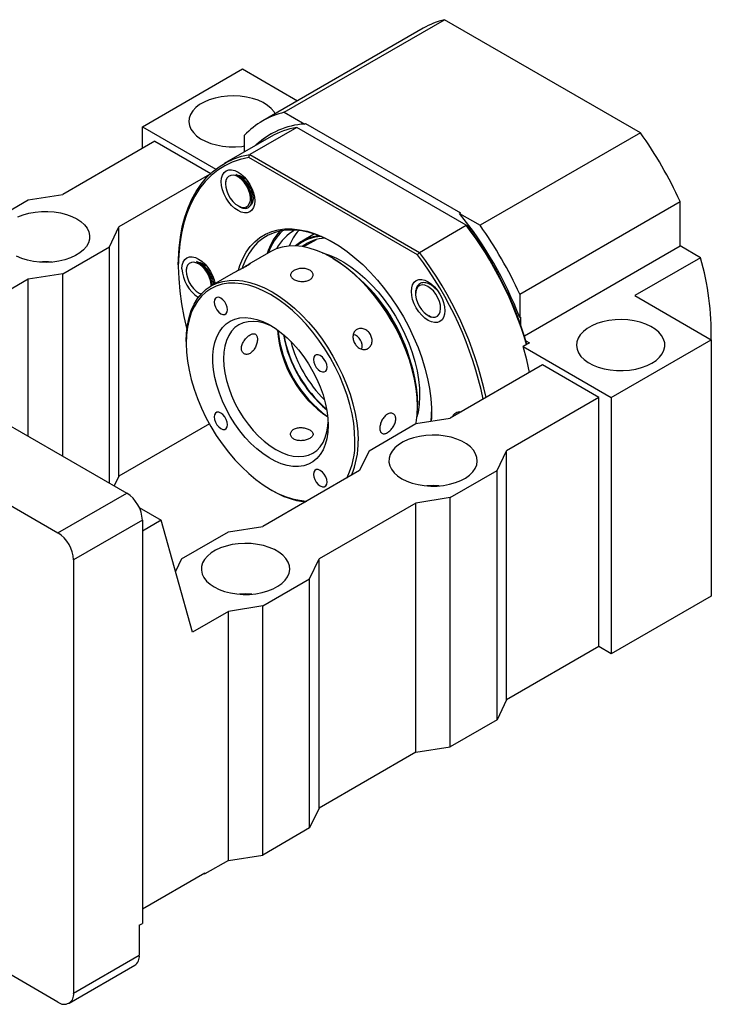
# Paper-space layout 'MBCS35-G' of a CAD drawing. Header units: millimetres. Extents: x 29 to 286, y 6 to 200.
# Tile 6 of 6: x 226 to 279, y 103 to 177. Entities that reach past the tile are written whole.
import ezdxf

# ---------------------------------------------------------------- set-up
doc = ezdxf.new("R2010")
doc.units = ezdxf.units.MM

psp = doc.layouts.new('MBCS35-G')

# ---------------------------------------------------------------- linework, layer by layer
at = {"color": 7, "linetype": 'Continuous', "lineweight": 25}
for p, q in [((246.3271, 170.0043), (258.4187, 176.9845)), ((273.176, 168.4653), (258.4187, 176.9845)), ((256.798, 176.3379), (244.7065, 169.3576)), ((235.6274, 168.9139), (243.1699, 173.2681)), ((243.1699, 173.2681), (247.3252, 170.8693)), ((246.3271, 170.0043), (247.8641, 169.117)), ((235.6274, 167.281), (235.6274, 168.9139)), ((235.6274, 168.9139), (241.1668, 165.7161)), ((247.2642, 168.8645), (243.7287, 166.8235)), ((260.0531, 161.4816), (247.2642, 168.8645)), ((247.8641, 169.117), (247.9348, 169.1578)), ((247.9348, 169.1578), (259.6182, 162.4132)), ((236.5702, 167.8253), (229.617, 163.8113)), ((236.5702, 167.8253), (240.7842, 165.3926)), ((245.326, 168.1757), (241.7905, 166.1346)), ((243.3349, 167.0262), (243.3349, 168.2763)), ((273.176, 168.4653), (261.0844, 161.485)), ((256.3649, 159.2566), (243.6457, 166.5992)), ((243.7287, 166.8235), (256.5176, 159.4406)), ((240.6935, 165.3072), (233.8597, 161.3621)), ((241.8958, 164.7734), (241.8958, 164.5898)), ((223.4888, 161.3621), (227.0243, 163.4031)), ((227.0243, 163.4031), (229.617, 163.8113)), ((242.8384, 162.9569), (242.939, 162.8988)), ((264.0767, 156.3023), (276.1682, 163.2826)), ((276.1682, 159.9334), (276.1682, 163.2826)), ((259.6182, 162.4132), (259.5474, 162.3723)), ((259.5474, 162.3723), (261.0844, 161.485)), ((233.1525, 159.8653), (233.8597, 161.3621)), ((233.8597, 142.5816), (233.8597, 161.3621)), ((256.5176, 159.4406), (260.0531, 161.4816)), ((201.4506, 160.3437), (234.4489, 141.2942)), ((248.604, 160.8307), (247.6757, 160.2948)), ((248.7246, 160.3999), (247.7862, 159.8582)), ((248.5923, 160.3235), (248.6486, 160.3787)), ((229.617, 157.8243), (233.1525, 159.8653)), ((233.1525, 142.0425), (233.1525, 159.8653)), ((264.4288, 153.1564), (276.1682, 159.9334)), ((277.7114, 159.0426), (276.1682, 159.9334)), ((245.3044, 159.5032), (243.6542, 158.5505)), ((250.0063, 158.9807), (249.8885, 159.0488)), ((277.7114, 159.0426), (272.7616, 156.1852)), ((238.338, 158.5039), (238.338, 158.3678)), ((238.9273, 158.2113), (238.9273, 158.0276)), ((227.0243, 157.4161), (219.7175, 153.198)), ((229.617, 157.8243), (227.0243, 157.4161)), ((227.0243, 145.5803), (227.0243, 157.4161)), ((229.617, 144.0836), (229.617, 157.8243)), ((242.4835, 157.8747), (240.8261, 156.9179)), ((196.2651, 157.3502), (229.2635, 138.3007)), ((240.9102, 156.9664), (240.8771, 157.2051)), ((239.8699, 156.3947), (239.9704, 156.3367)), ((239.978, 156.3499), (240.0913, 156.2852)), ((256.2291, 156.3735), (256.2291, 156.3153)), ((264.0767, 156.3023), (264.0767, 154.5275)), ((272.7616, 156.1852), (278.5252, 152.8579)), ((257.1718, 154.6824), (257.216, 154.6568)), ((257.2386, 154.6438), (257.3308, 154.5905)), ((257.4344, 154.559), (257.2443, 154.6545)), ((264.0767, 154.5275), (264.1474, 154.5683)), ((264.1474, 154.5683), (264.1474, 153.9948)), ((238.9273, 152.721), (238.9273, 152.5849)), ((264.8049, 152.6144), (264.3335, 152.3423)), ((264.3335, 152.3423), (270.9828, 148.5037)), ((264.55, 152.7615), (264.8049, 152.6144)), ((270.9828, 148.5037), (278.5252, 152.8579)), ((278.5252, 152.8579), (278.5252, 133.5331)), ((265.7973, 150.9529), (258.8441, 146.9389)), ((270.04, 148.5036), (265.7973, 150.9529)), ((270.04, 148.5036), (263.0867, 144.4896)), ((270.04, 129.7232), (270.04, 148.5036)), ((270.9828, 148.5037), (270.9828, 129.1789)), ((256.3692, 147.8225), (256.3692, 147.9586)), ((240.6755, 146.5163), (233.8597, 142.5816)), ((252.7158, 144.4896), (256.2514, 146.5307)), ((256.2514, 146.5307), (258.8441, 146.9389)), ((252.7158, 144.4896), (252.0087, 142.9929)), ((262.3796, 142.9929), (263.0867, 144.4896)), ((263.0867, 125.7092), (263.0867, 144.4896)), ((233.8597, 142.5816), (233.508, 141.8373)), ((252.0087, 142.9929), (244.702, 138.7748)), ((258.8441, 140.9519), (262.3796, 142.9929)), ((262.3796, 124.2124), (262.3796, 142.9929)), ((229.2635, 138.3007), (234.4489, 141.2942)), ((245.2902, 141.5628), (245.408, 141.4948)), ((256.2514, 140.5437), (248.9446, 136.3256)), ((258.8441, 140.9519), (256.2514, 140.5437)), ((256.2514, 121.7632), (256.2514, 140.5437)), ((258.8441, 122.1714), (258.8441, 140.9519)), ((235.392, 140.2049), (237.0416, 139.2526)), ((235.6274, 139.2529), (230.442, 136.2594)), ((235.6274, 139.2529), (235.6274, 108.8504)), ((237.0416, 139.2526), (235.6274, 138.4362)), ((239.3987, 130.8148), (237.0416, 139.2526)), ((238.5737, 136.3256), (242.1092, 138.3666)), ((242.1092, 138.3666), (244.702, 138.7748)), ((230.442, 136.2594), (230.442, 103.5978)), ((238.5737, 136.3256), (238.1247, 135.3752)), ((248.2375, 134.8288), (248.9446, 136.3256)), ((248.9446, 117.5451), (248.9446, 136.3256)), ((244.702, 132.7878), (248.2375, 134.8288)), ((248.2375, 116.0484), (248.2375, 134.8288)), ((278.5252, 133.5331), (270.9828, 129.1789)), ((242.1092, 132.3796), (239.3987, 130.8148)), ((244.702, 132.7878), (242.1092, 132.3796)), ((242.1092, 113.5991), (242.1092, 132.3796)), ((244.702, 114.0073), (244.702, 132.7878)), ((270.04, 129.7232), (263.0867, 125.7092)), ((270.9828, 129.1789), (270.04, 129.7232)), ((263.0867, 125.7092), (262.3796, 124.2124)), ((262.3796, 124.2124), (258.8441, 122.1714)), ((229.2635, 102.9172), (196.2651, 121.9667)), ((256.2514, 121.7632), (248.9446, 117.5451)), ((256.2514, 121.7632), (258.8441, 122.1714)), ((248.9446, 117.5451), (248.2375, 116.0484)), ((248.2375, 116.0484), (244.702, 114.0073)), ((242.1092, 113.5991), (240.3415, 112.5786)), ((242.1092, 113.5991), (244.702, 114.0073)), ((235.6274, 109.9389), (240.3415, 112.6603)), ((240.2707, 112.6195), (240.3415, 112.5786)), ((240.3415, 112.5786), (240.3415, 112.6603)), ((235.3917, 108.7143), (235.6274, 108.8504)), ((235.3917, 108.7143), (235.3917, 106.4552)), ((230.442, 103.5978), (235.3917, 106.4552)), ((230.0967, 102.8347), (235.0465, 105.6921))]:
    psp.add_line(p, q, dxfattribs=at)
at = {"color": 7, "linetype": 'Continuous', "lineweight": 25, "flags": 128}
for points in [[(245.6432, 169.8983), (245.5539, 170.0423), (245.3393, 170.2944), (245.0635, 170.5258), (244.7322, 170.7316), (244.3525, 170.9073), (243.9325, 171.0493), (243.4813, 171.1544), (243.0083, 171.2205), (242.5237, 171.2461), (242.0378, 171.2307), (241.5609, 171.1747), (241.1033, 171.0791), (240.6746, 170.9461), (240.2841, 170.7785), (239.94, 170.5799), (239.6497, 170.3544), (239.4193, 170.107), (239.2538, 169.8428), (239.1567, 169.5675), (239.13, 169.287), (239.1744, 169.0072), (239.2889, 168.7342), (239.471, 168.4737), (239.7168, 168.2312), (240.0213, 168.0121), (240.3777, 167.8208), (240.7786, 167.6615), (241.2154, 167.5377), (241.6787, 167.4518), (242.1588, 167.4059), (242.6453, 167.4007), (243.128, 167.4365), (243.3349, 167.4649)], [(238.338, 158.5039), (238.3441, 158.9381), (238.3928, 159.7836), (238.4901, 160.5957), (238.6356, 161.3709), (238.8285, 162.1062), (239.0682, 162.7983), (239.3537, 163.4446), (239.6837, 164.0422), (240.0569, 164.5888), (240.4718, 165.082), (240.9267, 165.5199), (241.4195, 165.9005), (241.9484, 166.2224), (242.5112, 166.4842), (243.1054, 166.6849), (243.7287, 166.8235)], [(243.6457, 166.5992), (243.0117, 166.454), (242.4085, 166.2436), (241.8386, 165.969), (241.3046, 165.6315), (240.8088, 165.2325), (240.3534, 164.7737), (239.9404, 164.2572), (239.5716, 163.6853), (239.2487, 163.0604), (238.973, 162.3854), (238.7457, 161.6631), (238.5679, 160.8967), (238.4404, 160.0897), (238.3636, 159.2455), (238.338, 158.3678), (238.3636, 157.4606), (238.4404, 156.5278), (238.5679, 155.5734), (238.7457, 154.6018), (238.973, 153.6171), (238.9757, 153.6065)], [(241.5776, 164.7734), (241.6018, 165.0435), (241.6736, 165.2753), (241.7901, 165.4598), (241.9469, 165.5899), (242.138, 165.6607), (242.356, 165.6694), (242.5926, 165.6157), (242.8386, 165.5016), (243.0846, 165.3316), (243.3212, 165.1122), (243.5392, 164.8518), (243.7303, 164.5604), (243.8871, 164.2492), (244.0036, 163.9302), (244.0754, 163.6156), (244.0996, 163.3175), (244.0754, 163.0474), (244.0036, 162.8157), (243.8871, 162.6312), (243.7303, 162.5011), (243.5392, 162.4303), (243.3212, 162.4216), (243.0846, 162.4753), (242.8386, 162.5893), (242.5926, 162.7593), (242.356, 162.9787), (242.138, 163.2392), (241.9469, 163.5306), (241.7901, 163.8418), (241.6736, 164.1608), (241.6018, 164.4754), (241.5776, 164.7734)], [(243.7775, 163.602), (243.7325, 163.8754), (243.6394, 164.1579), (243.503, 164.4344), (243.3308, 164.6899), (243.1321, 164.9106), (242.9176, 165.0848), (242.6988, 165.2029), (242.4875, 165.2586), (242.2952, 165.2489), (242.1322, 165.1743), (242.0072, 165.0389), (241.9271, 164.8499), (241.8961, 164.6176), (241.9159, 164.3544), (241.9855, 164.0745), (242.101, 163.7931), (242.2563, 163.5253), (242.443, 163.2856), (242.6511, 163.0868), (242.8692, 162.9397), (243.0857, 162.8522), (243.2889, 162.829), (243.4677, 162.8714), (243.6127, 162.9771), (243.716, 163.1404), (243.7719, 163.3525), (243.7775, 163.602)], [(230.6777, 161.9744), (230.9957, 161.7618), (231.2568, 161.5247), (231.4553, 161.2682), (231.5869, 160.9977), (231.649, 160.7191), (231.6401, 160.4382), (231.5605, 160.1611), (231.4118, 159.8936), (231.1972, 159.6414), (230.9213, 159.41), (230.59, 159.2042), (230.2103, 159.0285), (229.7904, 158.8866), (229.3391, 158.7814), (228.8661, 158.7153), (228.3815, 158.6897), (227.8956, 158.7051), (227.4188, 158.7612), (226.9612, 158.8567), (226.5325, 158.9897), (226.142, 159.1573)], [(226.2356, 162.115), (226.6364, 162.2743), (227.0732, 162.3982), (227.5366, 162.484), (228.0167, 162.53), (228.5032, 162.5351), (228.9859, 162.4993), (229.4544, 162.4233), (229.8987, 162.3087), (230.3094, 162.158), (230.6777, 161.9744)], [(242.8651, 158.1047), (242.9726, 158.4413), (243.1901, 158.9686), (243.4529, 159.447), (243.7593, 159.8735), (244.1072, 160.2451), (244.4945, 160.5593), (244.9183, 160.8142), (245.3761, 161.008), (245.8646, 161.1394), (246.3807, 161.2075), (246.921, 161.2119), (247.4817, 161.1525), (248.0593, 161.0298), (248.6497, 160.8446), (249.2493, 160.598), (249.8538, 160.2918), (250.4594, 159.9279), (251.0619, 159.5089), (251.6574, 159.0374), (252.2419, 158.5167), (252.8115, 157.9501), (253.3625, 157.3415), (253.8911, 156.6949), (254.3938, 156.0146), (254.8674, 155.3052), (255.3085, 154.5713), (255.7144, 153.8178), (256.0823, 153.0499), (256.4098, 152.2724), (256.6946, 151.4908), (256.9349, 150.71), (257.1291, 149.9354), (257.2759, 149.1721), (257.3743, 148.4252), (257.4237, 147.6996), (257.4237, 147.0002), (257.4088, 146.7129)], [(250.0656, 160.171), (249.9741, 160.2224), (249.3791, 160.5237), (248.7891, 160.7664), (248.208, 160.9487), (247.6396, 161.0694), (247.0878, 161.1279), (246.5561, 161.1235), (246.0482, 161.0565), (245.5674, 160.9272), (245.1169, 160.7365), (244.6998, 160.4857), (244.3187, 160.1764), (243.9763, 159.8107), (243.6747, 159.391), (243.4161, 158.9202), (243.2021, 158.4013), (243.1576, 158.27)], [(256.2627, 146.5324), (256.2707, 146.5796), (256.3446, 147.1844), (256.3692, 147.8225), (256.3446, 148.4891), (256.2707, 149.1791), (256.1484, 149.8873), (255.9783, 150.6082), (255.7619, 151.3364), (255.5008, 152.0663), (255.197, 152.7925), (254.8528, 153.5092), (254.4707, 154.2112), (254.0538, 154.893), (253.6052, 155.5495), (253.1283, 156.1756), (252.6267, 156.7667), (252.1043, 157.3182), (251.565, 157.8259), (251.013, 158.2859), (250.4523, 158.6948), (249.8874, 159.0494), (249.3225, 159.347), (248.7619, 159.5854), (248.2098, 159.7628), (247.6705, 159.8778), (247.1481, 159.9295), (246.6465, 159.9175), (246.1696, 159.842), (245.721, 159.7035), (245.3044, 159.5032)], [(238.6091, 158.2113), (238.6333, 158.4814), (238.705, 158.7132), (238.8216, 158.8977), (238.9784, 159.0278), (239.1695, 159.0986), (239.3875, 159.1073), (239.6241, 159.0536), (239.8701, 158.9395), (240.1161, 158.7695), (240.3526, 158.5501), (240.5706, 158.2897), (240.7617, 157.9983), (240.9186, 157.6871), (241.0351, 157.3681), (241.1043, 157.0696)], [(250.0063, 158.9807), (250.5599, 158.6332), (251.1104, 158.2317), (251.6524, 157.7801), (252.1819, 157.2816), (252.6948, 156.7402), (253.1872, 156.1598), (253.6555, 155.5451), (254.0959, 154.9005), (254.5053, 154.2311), (254.8803, 153.5419), (255.2183, 152.8382), (255.5166, 152.1253), (255.773, 151.4086), (255.9854, 150.6936), (256.1524, 149.9858), (256.2725, 149.2905), (256.345, 148.6131), (256.3692, 147.9586)], [(240.8125, 156.91), (240.809, 157.0399), (240.764, 157.3133), (240.6708, 157.5958), (240.5345, 157.8723), (240.3623, 158.1278), (240.1636, 158.3485), (239.9491, 158.5227), (239.7303, 158.6408), (239.519, 158.6965), (239.3267, 158.6868), (239.1636, 158.6122), (239.0387, 158.4768), (238.9586, 158.2878), (238.9276, 158.0555), (238.9474, 157.7923), (239.0169, 157.5124), (239.1325, 157.231), (239.2878, 156.9632), (239.4745, 156.7235), (239.6825, 156.5247), (239.9007, 156.3776), (240.069, 156.3043)], [(255.9109, 156.499), (255.9351, 156.7691), (256.0069, 157.0008), (256.1234, 157.1853), (256.2803, 157.3154), (256.4713, 157.3862), (256.6894, 157.3949), (256.9259, 157.3412), (257.1719, 157.2272), (257.4179, 157.0572), (257.6545, 156.8378), (257.8725, 156.5773), (258.0636, 156.2859), (258.2204, 155.9747), (258.3369, 155.6557), (258.4087, 155.3411), (258.4329, 155.0431), (258.4087, 154.773), (258.3369, 154.5412), (258.2204, 154.3567), (258.0636, 154.2266), (257.8725, 154.1558), (257.6545, 154.1471), (257.4179, 154.2008), (257.1719, 154.3149), (256.9259, 154.4849), (256.6894, 154.7043), (256.4713, 154.9647), (256.2803, 155.2561), (256.1234, 155.5673), (256.0069, 155.8863), (255.9351, 156.2009), (255.9109, 156.499)], [(238.9273, 152.721), (238.9519, 153.3591), (239.0257, 153.9639), (239.1481, 154.5307), (239.3182, 155.0553), (239.5345, 155.5337), (239.7957, 155.9622), (240.0995, 156.3375), (240.4437, 156.6568), (240.8257, 156.9177), (241.2426, 157.1182), (241.6913, 157.2567), (242.1682, 157.3322), (242.6697, 157.3442), (243.1922, 157.2925), (243.7314, 157.1775), (244.2835, 157.0001), (244.8441, 156.7617), (245.4091, 156.4641), (245.974, 156.1095), (246.5346, 155.7006), (247.0867, 155.2406), (247.626, 154.7329), (248.1484, 154.1814), (248.65, 153.5904), (249.1269, 152.9642), (249.5755, 152.3077), (249.9924, 151.6259), (250.3744, 150.9239), (250.7187, 150.2072), (251.0225, 149.481), (251.2836, 148.7511), (251.5, 148.0229), (251.67, 147.302), (251.7924, 146.5939), (251.8662, 145.9039), (251.8909, 145.2373)], [(251.6552, 145.2373), (251.631, 145.8917), (251.5585, 146.5692), (251.4383, 147.2645), (251.2714, 147.9723), (251.0589, 148.6872), (250.8026, 149.4039), (250.5043, 150.1168), (250.1663, 150.8205), (249.7912, 151.5097), (249.3819, 152.1792), (248.9414, 152.8237), (248.4732, 153.4385), (247.9807, 154.0188), (247.4678, 154.5602), (246.9383, 155.0587), (246.3963, 155.5104), (245.8459, 155.9118), (245.2912, 156.26), (244.7366, 156.5522), (244.1861, 156.7863), (243.6441, 156.9604), (243.1146, 157.0733), (242.6017, 157.1241), (242.1092, 157.1123), (241.641, 157.0382), (241.2005, 156.9021), (240.7912, 156.7053), (240.4161, 156.4492), (240.0782, 156.1357), (239.7799, 155.7672), (239.5235, 155.3465), (239.311, 154.8768), (239.1441, 154.3618), (239.0239, 153.8052), (238.9515, 153.2114), (238.9273, 152.5849), (238.9515, 151.9305), (239.0239, 151.253), (239.1441, 150.5577), (239.311, 149.8499), (239.5235, 149.135), (239.7799, 148.4183), (240.0782, 147.7054), (240.4161, 147.0017), (240.7912, 146.3125), (241.2005, 145.643), (241.641, 144.9985), (242.1092, 144.3837), (242.6017, 143.8034), (243.1146, 143.2619), (243.6441, 142.7635), (244.1861, 142.3118), (244.7366, 141.9104), (245.2912, 141.5622), (245.8459, 141.27), (246.3963, 141.0359), (246.9383, 140.8618), (247.4678, 140.7489), (247.9807, 140.6981), (248.0308, 140.6965)], [(256.233, 156.2145), (256.278, 155.9412), (256.3712, 155.6586), (256.5075, 155.3821), (256.6797, 155.1266), (256.8784, 154.9059), (257.0929, 154.7317), (257.3117, 154.6136), (257.523, 154.5579), (257.7153, 154.5676), (257.8783, 154.6422), (258.0033, 154.7776), (258.0834, 154.9666), (258.1144, 155.1989), (258.0946, 155.4621), (258.0251, 155.742), (257.9095, 156.0234), (257.7542, 156.2912), (257.5675, 156.5309), (257.3595, 156.7297), (257.1413, 156.8768), (256.9248, 156.9643), (256.7217, 156.9875), (256.5428, 156.9451), (256.3978, 156.8394), (256.2946, 156.6761), (256.2386, 156.464), (256.233, 156.2145)], [(241.0345, 155.6988), (241.0593, 155.5037), (241.1312, 155.299), (241.2433, 155.1048), (241.3846, 154.9401), (241.5412, 154.8211), (241.6978, 154.7593), (241.8391, 154.7609), (241.9512, 154.8256), (242.0232, 154.9472), (242.048, 155.1137), (242.0232, 155.3089), (241.9512, 155.5136), (241.8391, 155.7078), (241.6978, 155.8724), (241.5412, 155.9915), (241.3846, 156.0532), (241.2433, 156.0517), (241.1312, 155.9869), (241.0593, 155.8653), (241.0345, 155.6988)], [(249.6399, 146.4006), (249.6153, 145.8811), (249.5417, 145.3959), (249.4199, 144.9505), (249.2513, 144.5499), (249.0379, 144.1988), (248.782, 143.9011), (248.4865, 143.6602), (248.1549, 143.4787), (247.7908, 143.3588), (247.3984, 143.3018), (246.9821, 143.3084), (246.5466, 143.3784), (246.097, 143.5112), (245.6382, 143.7051), (245.1754, 143.958), (244.714, 144.267), (244.2591, 144.6286), (243.816, 145.0388), (243.3895, 145.4928), (242.9846, 145.9856), (242.6058, 146.5115), (242.2574, 147.0646), (241.9434, 147.6386), (241.6674, 148.2271), (241.4324, 148.8233), (241.2411, 149.4205), (241.0957, 150.0119), (240.9979, 150.5908), (240.9487, 151.1507), (240.9487, 151.6853), (240.9979, 152.1884), (241.0957, 152.6543), (241.2411, 153.0779), (241.4324, 153.4542), (241.6674, 153.7791), (241.9434, 154.0488), (242.2574, 154.2603), (242.6058, 154.4112), (242.9846, 154.4998), (243.3895, 154.525), (243.816, 154.4867), (244.2591, 154.3851), (244.714, 154.2216), (245.1754, 153.9979), (245.6382, 153.7165), (246.097, 153.3807), (246.5466, 152.9943), (246.9821, 152.5615), (247.3984, 152.0875), (247.7908, 151.5774), (248.1549, 151.0371), (248.4865, 150.4728), (248.782, 149.8907), (249.0379, 149.2976), (249.2513, 148.7), (249.4199, 148.1049), (249.5417, 147.5189), (249.6153, 146.9486), (249.6399, 146.4006)], [(245.4971, 153.8083), (245.2499, 153.9279), (244.8134, 154.0943), (244.388, 154.1983), (243.9789, 154.2388), (243.5914, 154.2152), (243.2304, 154.1278), (242.9002, 153.9777), (242.6052, 153.7668), (242.349, 153.4978), (242.1349, 153.1739), (241.9654, 152.7994), (241.8429, 152.3789), (241.7687, 151.9177), (241.7439, 151.4215), (241.7687, 150.8968), (241.8429, 150.3499), (241.9654, 149.7879), (242.1349, 149.2178), (242.349, 148.6467), (242.6052, 148.0818), (242.9002, 147.5303), (243.2304, 146.999), (243.5914, 146.4947), (243.9789, 146.0238), (244.388, 145.592), (244.8134, 145.2048), (245.2499, 144.8672), (245.6919, 144.5834)], [(274.0469, 151.089), (274.365, 151.3016), (274.626, 151.5387), (274.8245, 151.7952), (274.9561, 152.0657), (275.0182, 152.3443), (275.0093, 152.6252), (274.9297, 152.9023), (274.781, 153.1698), (274.5664, 153.422), (274.2905, 153.6534), (273.9592, 153.8592), (273.5796, 154.0349), (273.1596, 154.1768), (272.7083, 154.282), (272.2354, 154.3481), (271.7507, 154.3737), (271.2648, 154.3583), (270.788, 154.3022), (270.3304, 154.2067), (269.9017, 154.0737), (269.5112, 153.9061), (269.1671, 153.7074), (268.8767, 153.482), (268.6464, 153.2345), (268.4809, 152.9703), (268.3837, 152.6951), (268.3571, 152.4146), (268.4015, 152.1348), (268.5159, 151.8618), (268.698, 151.6012), (268.9439, 151.3588), (269.2483, 151.1396), (269.6048, 150.9484), (270.0057, 150.7891), (270.4424, 150.6652), (270.9058, 150.5794), (271.3859, 150.5334), (271.8724, 150.5283), (272.3551, 150.5641), (272.8236, 150.6401), (273.2679, 150.7547), (273.6786, 150.9054), (274.0469, 151.089)], [(264.8168, 150.3868), (264.6034, 151.3403), (264.3335, 152.3423)], [(248.5345, 151.3692), (248.5593, 151.174), (248.6312, 150.9693), (248.7433, 150.7752), (248.8846, 150.6105), (249.0412, 150.4914), (249.1978, 150.4297), (249.3391, 150.4312), (249.4512, 150.496), (249.5232, 150.6176), (249.548, 150.7841), (249.5232, 150.9792), (249.4512, 151.1839), (249.3391, 151.3781), (249.1978, 151.5428), (249.0412, 151.6618), (248.8846, 151.7236), (248.7433, 151.722), (248.6312, 151.6573), (248.5593, 151.5357), (248.5345, 151.3692)], [(241.0345, 147.0381), (241.0593, 146.843), (241.1312, 146.6383), (241.2433, 146.4441), (241.3846, 146.2794), (241.5412, 146.1604), (241.6978, 146.0986), (241.8391, 146.1002), (241.9512, 146.1649), (242.0232, 146.2865), (242.048, 146.453), (242.0232, 146.6482), (241.9512, 146.8528), (241.8391, 147.047), (241.6978, 147.2117), (241.5412, 147.3307), (241.3846, 147.3925), (241.2433, 147.3909), (241.1312, 147.3262), (241.0593, 147.2046), (241.0345, 147.0381)], [(257.3978, 146.7112), (257.4238, 147.1417), (257.4296, 147.4148)], [(245.6919, 144.5834), (246.1339, 144.3569), (246.5704, 144.1905), (246.9959, 144.0865), (247.4049, 144.046), (247.7924, 144.0696), (248.1535, 144.157), (248.4836, 144.3071), (248.7786, 144.518), (249.0348, 144.7871), (249.2489, 145.1109), (249.4184, 145.4854), (249.5409, 145.9059), (249.6151, 146.3671), (249.6351, 146.6403)], [(255.1907, 142.3806), (255.559, 142.197), (255.9697, 142.0463), (256.414, 141.9317), (256.8825, 141.8557), (257.3652, 141.8199), (257.8517, 141.825), (258.3318, 141.871), (258.7952, 141.9568), (259.2319, 142.0807), (259.6328, 142.2399), (259.9893, 142.4312), (260.2937, 142.6504), (260.5395, 142.8928), (260.7217, 143.1533), (260.8361, 143.4264), (260.8805, 143.7061), (260.8539, 143.9866), (260.7567, 144.2619), (260.5912, 144.5261), (260.3609, 144.7735), (260.0705, 144.999), (259.7264, 145.1976), (259.3359, 145.3652), (258.9072, 145.4982), (258.4496, 145.5938), (257.9728, 145.6498), (257.4869, 145.6652), (257.0022, 145.6396), (256.5293, 145.5735), (256.078, 145.4684), (255.658, 145.3265), (255.2784, 145.1507), (254.9471, 144.945), (254.6712, 144.7135), (254.4566, 144.4614), (254.3079, 144.1939), (254.2283, 143.9168), (254.2194, 143.6359), (254.2814, 143.3572), (254.4131, 143.0868), (254.6116, 142.8303), (254.8726, 142.5932), (255.1907, 142.3806)], [(248.5345, 142.7084), (248.5593, 142.5133), (248.6312, 142.3086), (248.7433, 142.1144), (248.8846, 141.9498), (249.0412, 141.8307), (249.1978, 141.769), (249.3391, 141.7705), (249.4512, 141.8353), (249.5232, 141.9568), (249.548, 142.1234), (249.5232, 142.3185), (249.4512, 142.5232), (249.3391, 142.7174), (249.1978, 142.882), (249.0412, 143.0011), (248.8846, 143.0628), (248.7433, 143.0613), (248.6312, 142.9965), (248.5593, 142.875), (248.5345, 142.7084)], [(241.0486, 134.2165), (241.4169, 134.0329), (241.8276, 133.8822), (242.2719, 133.7676), (242.7404, 133.6916), (243.223, 133.6558), (243.7096, 133.6609), (244.1897, 133.7069), (244.653, 133.7927), (245.0898, 133.9166), (245.4907, 134.0758), (245.8471, 134.2671), (246.1515, 134.4863), (246.3974, 134.7287), (246.5795, 134.9892), (246.694, 135.2623), (246.7384, 135.542), (246.7117, 135.8225), (246.6146, 136.0978), (246.4491, 136.362), (246.2187, 136.6095), (245.9284, 136.8349), (245.5843, 137.0336), (245.1937, 137.2012), (244.7651, 137.3342), (244.3075, 137.4297), (243.8306, 137.4858), (243.3447, 137.5011), (242.8601, 137.4755), (242.3871, 137.4094), (241.9359, 137.3043), (241.5159, 137.1624), (241.1362, 136.9866), (240.8049, 136.7809), (240.529, 136.5495), (240.3145, 136.2973), (240.1658, 136.0298), (240.0862, 135.7527), (240.0773, 135.4718), (240.1393, 135.1932), (240.271, 134.9227), (240.4695, 134.6662), (240.7305, 134.4291), (241.0486, 134.2165)]]:
    psp.add_lwpolyline(points, dxfattribs=at)
at = {"color": 8, "linetype": 'Continuous', "lineweight": 25, "flags": 128}
psp.add_lwpolyline([(249.1905, 159.4083), (249.2153, 159.4017), (249.7407, 159.2301), (250.2745, 158.9972), (250.812, 158.705), (251.3487, 158.3559), (251.88, 157.9529), (252.4012, 157.4995), (252.9081, 156.9995), (253.3962, 156.4571), (253.8615, 155.8772), (254.2998, 155.2644), (254.7076, 154.6242), (255.0813, 153.962), (255.4177, 153.2833), (255.7139, 152.594), (255.9675, 151.9001), (256.1763, 151.2073), (256.3384, 150.5216), (256.4526, 149.8489), (256.5177, 149.1949), (256.5334, 148.5652), (256.4993, 147.9651), (256.4159, 147.3998), (256.3315, 147.0383)], dxfattribs=at)
at = {"color": 7, "linetype": 'Continuous', "lineweight": 25}
for centre, radius, start, end in [((259.8644, 171.0071), 6.1498, 103.59703, 119.908602), ((247.7553, 164.0764), 6.0975, 103.545613, 136.465139), ((248.2126, 163.2921), 5.8353, 93.424127, 133.558276), ((248.1914, 163.1845), 5.7552, 99.271178, 119.860043), ((248.2398, 163.4194), 5.7427, 120.499135, 133.837922), ((247.945, 150.4431), 31.0065, 24.462113, 35.537888), ((237.2362, 144.261), 28.737, 20.931795, 39.068205), ((249.2241, 157.9277), 4.3671, 133.708999, 160.42994), ((248.8295, 158.0772), 3.4967, 119.025808, 152.167217), ((250.5366, 158.3723), 4.1457, 138.847536, 158.061693), ((237.7316, 144.5555), 28.0132, 16.462455, 37.172635), ((238.0512, 144.7378), 27.6857, 16.303406, 37.088918), ((235.8535, 143.4628), 31.0065, 24.462113, 35.537888), ((249.4216, 158.014), 4.5803, 138.589435, 163.029361), ((249.1835, 157.6831), 3.0134, 93.687472, 131.83141), ((249.2135, 157.629), 3.0085, 91.729162, 130.309596), ((249.4882, 157.5878), 2.9156, 91.249752, 128.293978), ((234.9039, 142.9093), 26.9779, 11.678364, 37.297422), ((234.7921, 142.8516), 27.3348, 11.91284, 37.364537), ((257.9432, 153.3246), 20.5785, 358.714392, 16.132573), ((228.3207, 152.9803), 5.7472, 85.33281, 94.66719), ((241.3521, 158.3377), 2.746, 182.638003, 236.856402), ((242.9785, 147.576), 13.3806, 12.570729, 47.423893), ((242.3614, 147.2197), 14.0478, 18.147764, 41.846859), ((254.4299, 154.1868), 8.626, 183.988311, 236.006312), ((255.0621, 154.5517), 9.2729, 186.043512, 233.951111), ((255.6766, 154.9064), 9.5636, 189.97789, 230.016737), ((255.9816, 155.0825), 9.8757, 190.815731, 229.178889), ((251.2615, 152.3585), 0.9407, 346.304679, 73.220543), ((259.572, 146.7662), 0.6449, 82.779, 157.215701), ((245.8774, 145.0424), 5.781, 333.142102, 1.931228), ((245.7507, 145.0761), 6.1423, 336.569628, 1.503704), ((257.5477, 136.1074), 5.7477, 85.333192, 94.666746), ((233.0687, 139.1365), 2.5613, 2.605504, 57.394521), ((248.6877, 146.9328), 6.3505, 238.90589, 263.010025), ((227.8833, 136.143), 2.5613, 2.605504, 57.394521), ((243.4056, 127.9439), 5.7471, 85.332746, 94.667316), ((234.5902, 106.3582), 0.8074, 304.412301, 6.899915), ((229.7235, 103.4812), 0.7278, 230.796709, 9.213969)]:
    psp.add_arc(centre, radius, start, end, dxfattribs=at)
at = {"color": 8, "linetype": 'Continuous', "lineweight": 25}
psp.add_arc((256.1766, 155.1951), 9.6805, 194.714901, 225.279725, dxfattribs=at)
at = {"color": 7, "linetype": 'Continuous', "lineweight": 25}
for points in [[(243.6457, 166.5992), (243.6733, 166.674), (243.701, 166.7488), (243.7287, 166.8235)], [(260.1361, 161.4337), (260.1085, 161.4497), (260.0808, 161.4656), (260.0531, 161.4816)], [(256.5176, 159.4406), (256.4667, 159.3793), (256.4158, 159.3179), (256.3649, 159.2566)]]:
    psp.add_open_spline(points, degree=3, dxfattribs=at)
for points, knots in [([(242.6648, 165.3087), (242.7886, 165.288), (243.0348, 165.2467), (243.2833, 165.0794), (243.4069, 164.9963)], [0, 0, 0, 0, 0.5028307, 1, 1, 1, 1]), ([(242.6648, 165.3087), (242.71, 165.2946), (242.844, 165.2526), (243.0748, 165.1209), (243.3388, 164.8975), (243.5735, 164.6174), (243.7647, 164.3026), (243.9014, 163.9749), (243.9726, 163.657), (243.9774, 163.3693), (243.9128, 163.1401), (243.8223, 162.9976), (243.7423, 162.9642), (243.722, 162.9558)], [0, 0, 0, 0, 0.0513893, 0.1523852, 0.2551461, 0.3561426, 0.4571383, 0.5598992, 0.6608958, 0.7618914, 0.8646525, 0.965649, 1, 1, 1, 1]), ([(243.8457, 163.7672), (243.817, 163.9299), (243.7633, 164.0997), (243.6137, 164.43), (243.5178, 164.5902), (243.2988, 164.8756), (243.175, 165.0013), (242.9859, 165.1478), (242.9214, 165.1904), (242.792, 165.2611), (242.7281, 165.2888), (242.6648, 165.3087)], [0, 0, 0, 0, 0.25, 0.25, 0.5, 0.5, 0.75, 0.75, 0.875, 0.875, 1, 1, 1, 1]), ([(242.9465, 162.912), (243.0062, 162.8744), (243.1808, 162.7644), (243.449, 162.7446), (243.7046, 162.8498), (243.8615, 163.101), (243.9062, 163.4252), (243.8637, 163.6653), (243.8457, 163.7672)], [0, 0, 0, 0, 0.1010386, 0.2957456, 0.4864497, 0.6772988, 0.8631086, 1, 1, 1, 1]), ([(239.6962, 158.7466), (239.82, 158.7259), (240.0662, 158.6846), (240.3148, 158.5173), (240.4384, 158.4341)], [0, 0, 0, 0, 0.5028304, 1, 1, 1, 1]), ([(239.6962, 158.7466), (239.7414, 158.7325), (239.8754, 158.6905), (240.1062, 158.5588), (240.3704, 158.3353), (240.6047, 158.0554), (240.797, 157.74), (240.9297, 157.4148), (240.9957, 157.1635), (240.9947, 157.043), (240.9944, 157.0151)], [0, 0, 0, 0, 0.0743345, 0.2204252, 0.3690685, 0.5151597, 0.6612499, 0.8098934, 0.9559848, 1, 1, 1, 1]), ([(240.8771, 157.2051), (240.8485, 157.3678), (240.7948, 157.5376), (240.6452, 157.8679), (240.5493, 158.028), (240.3303, 158.3135), (240.2065, 158.4392), (240.0173, 158.5856), (239.9529, 158.6282), (239.8235, 158.699), (239.7595, 158.7267), (239.6962, 158.7466)], [0, 0, 0, 0, 0.25, 0.25, 0.5, 0.5, 0.75, 0.75, 0.875, 0.875, 1, 1, 1, 1]), ([(243.5005, 158.4181), (243.4295, 158.378), (243.2873, 158.2979), (243.0332, 158.1651), (242.7891, 158.0392), (242.5924, 157.9365), (242.5148, 157.8917), (242.484, 157.8739)], [0, 0, 0, 0, 0.2143586, 0.428692, 0.6435834, 0.8588428, 1, 1, 1, 1]), ([(243.08, 158.1901), (243.1458, 158.2321), (243.2909, 158.3248), (243.4948, 158.4552), (243.6663, 158.5592), (243.7742, 158.6163), (243.8063, 158.6216), (243.7564, 158.5774), (243.6452, 158.5031), (243.5414, 158.4421), (243.5005, 158.4181)], [0, 0, 0, 0, 0.1111081, 0.2450285, 0.3787453, 0.5119818, 0.6452089, 0.7789107, 0.9128355, 1, 1, 1, 1]), ([(247.0472, 157.4098), (247.0075, 157.4327), (246.9723, 157.4571), (246.9107, 157.5086), (246.8841, 157.5362), (246.8415, 157.5926), (246.8255, 157.6214), (246.8038, 157.6804), (246.7982, 157.7108), (246.7982, 157.7706), (246.8036, 157.8003), (246.8254, 157.8596), (246.8417, 157.8888), (246.884, 157.9449), (246.9103, 157.9722), (246.9725, 158.0243), (247.0077, 158.0486), (247.0861, 158.0939), (247.1298, 158.1151), (247.2223, 158.1524), (247.2711, 158.1686), (247.374, 158.1963), (247.428, 158.2075), (247.5366, 158.2239), (247.5917, 158.2292), (247.704, 158.2334), (247.7592, 158.2324), (247.8678, 158.2238), (247.9217, 158.2162), (248.0247, 158.1946), (248.0736, 158.1807), (248.166, 158.1468), (248.2098, 158.1265), (248.2883, 158.0812), (248.3235, 158.0561), (248.3857, 158.0008), (248.4121, 157.9711), (248.4546, 157.909), (248.4709, 157.8763), (248.4928, 157.8091), (248.4982, 157.7752), (248.4983, 157.707), (248.4928, 157.6724), (248.4712, 157.6056), (248.4552, 157.5732), (248.4127, 157.5108), (248.3861, 157.4809), (248.3246, 157.426), (248.2895, 157.4008), (248.2102, 157.3549), (248.1672, 157.335), (248.0751, 157.301), (248.0254, 157.2868), (247.9225, 157.2651), (247.8695, 157.2576), (247.7606, 157.2489), (247.7043, 157.2478), (247.5935, 157.252), (247.5384, 157.2571), (247.4288, 157.2736), (247.3751, 157.2847), (247.2216, 157.3258), (247.1267, 157.3639), (247.0472, 157.4098)], [0, 0, 0, 0, 0.03125, 0.03125, 0.0625, 0.0625, 0.09375, 0.09375, 0.125, 0.125, 0.15625, 0.15625, 0.1875, 0.1875, 0.21875, 0.21875, 0.25, 0.25, 0.28125, 0.28125, 0.3125, 0.3125, 0.34375, 0.34375, 0.375, 0.375, 0.40625, 0.40625, 0.4375, 0.4375, 0.46875, 0.46875, 0.5, 0.5, 0.53125, 0.53125, 0.5625, 0.5625, 0.59375, 0.59375, 0.625, 0.625, 0.65625, 0.65625, 0.6875, 0.6875, 0.71875, 0.71875, 0.75, 0.75, 0.78125, 0.78125, 0.8125, 0.8125, 0.84375, 0.84375, 0.875, 0.875, 0.90625, 0.90625, 0.9375, 0.9375, 1, 1, 1, 1]), ([(257.7942, 156.6447), (257.6839, 156.7515), (257.4576, 156.9706), (257.0861, 157.1481), (256.7413, 157.18), (256.4597, 157.0555), (256.2847, 156.7893), (256.2183, 156.5382), (256.2313, 156.3857), (256.2323, 156.3737)], [0, 0, 0, 0, 0.1606051, 0.3294369, 0.4972611, 0.6616352, 0.8261338, 0.9862893, 1, 1, 1, 1]), ([(257.2161, 154.657), (257.2164, 154.6567), (257.2886, 154.6009), (257.3617, 154.5799), (257.4344, 154.559)], [0, 0, 0, 0, 0.00428508, 1, 1, 1, 1]), ([(252.6293, 152.1859), (252.5903, 152.1634), (252.5496, 152.1461), (252.4646, 152.1215), (252.4198, 152.1142), (252.3293, 152.1103), (252.2837, 152.1135), (252.1918, 152.1302), (252.1451, 152.1439), (252.0548, 152.1805), (252.0107, 152.2035), (251.9244, 152.2588), (251.8829, 152.2909), (251.8052, 152.3617), (251.7683, 152.4011), (251.7003, 152.4861), (251.6697, 152.5309), (251.6153, 152.6251), (251.5913, 152.675), (251.5519, 152.7757), (251.5364, 152.8267), (251.5137, 152.9301), (251.5067, 152.9824), (251.5019, 153.0839), (251.504, 153.1337), (251.5175, 153.2314), (251.5288, 153.2777), (251.5601, 153.3655), (251.5805, 153.4073), (251.6291, 153.4838), (251.6573, 153.5182), (251.7212, 153.5798), (251.7573, 153.6069), (251.8342, 153.6514), (251.8753, 153.669), (251.9629, 153.695), (252.0088, 153.7031), (252.1023, 153.7091), (252.1505, 153.7071), (252.2477, 153.693), (252.2958, 153.681), (252.391, 153.6473), (252.4386, 153.6253), (252.529, 153.573), (252.5721, 153.5426), (252.6539, 153.4735), (252.6924, 153.4346), (252.7617, 153.3516), (252.7929, 153.307), (252.848, 153.2118), (252.8711, 153.1624), (252.9085, 153.061), (252.923, 153.0083), (252.9422, 152.9027), (252.947, 152.8502), (252.9473, 152.7458), (252.9427, 152.6936), (252.9243, 152.5942), (252.9107, 152.5465), (252.8746, 152.4552), (252.8522, 152.4123), (252.7745, 152.2953), (252.7072, 152.2309), (252.6293, 152.1859)], [0, 0, 0, 0, 0.03125, 0.03125, 0.0625, 0.0625, 0.09375, 0.09375, 0.125, 0.125, 0.15625, 0.15625, 0.1875, 0.1875, 0.21875, 0.21875, 0.25, 0.25, 0.28125, 0.28125, 0.3125, 0.3125, 0.34375, 0.34375, 0.375, 0.375, 0.40625, 0.40625, 0.4375, 0.4375, 0.46875, 0.46875, 0.5, 0.5, 0.53125, 0.53125, 0.5625, 0.5625, 0.59375, 0.59375, 0.625, 0.625, 0.65625, 0.65625, 0.6875, 0.6875, 0.71875, 0.71875, 0.75, 0.75, 0.78125, 0.78125, 0.8125, 0.8125, 0.84375, 0.84375, 0.875, 0.875, 0.90625, 0.90625, 0.9375, 0.9375, 1, 1, 1, 1]), ([(243.0992, 152.2039), (243.0992, 152.158), (243.1037, 152.1148), (243.1213, 152.0335), (243.1346, 151.9951), (243.169, 151.926), (243.19, 151.8954), (243.2392, 151.842), (243.2675, 151.8192), (243.3289, 151.7838), (243.3621, 151.7708), (243.4334, 151.7548), (243.4708, 151.7519), (243.5474, 151.7565), (243.5871, 151.7641), (243.667, 151.7897), (243.7066, 151.8075), (243.7852, 151.8527), (243.8244, 151.8806), (243.8993, 151.9442), (243.935, 151.98), (244.0036, 152.0593), (244.0361, 152.1028), (244.0956, 152.1937), (244.1231, 152.2417), (244.173, 152.3422), (244.1949, 152.3933), (244.2329, 152.4967), (244.2492, 152.5496), (244.2751, 152.6535), (244.2848, 152.7043), (244.2979, 152.8036), (244.3013, 152.8523), (244.3013, 152.943), (244.2981, 152.9855), (244.285, 153.065), (244.2751, 153.1011), (244.2494, 153.165), (244.2333, 153.1932), (244.195, 153.2404), (244.1732, 153.2593), (244.1238, 153.2879), (244.096, 153.2976), (244.0364, 153.3071), (244.0045, 153.3071), (243.936, 153.2976), (243.8996, 153.288), (243.825, 153.26), (243.7865, 153.2416), (243.707, 153.1958), (243.6673, 153.1691), (243.5881, 153.1084), (243.5481, 153.074), (243.4711, 152.9997), (243.4341, 152.96), (243.3631, 152.8751), (243.3292, 152.8298), (243.2372, 152.6913), (243.1863, 152.5916), (243.1349, 152.444), (243.1215, 152.3945), (243.1037, 152.2971), (243.0992, 152.2499), (243.0992, 152.2039)], [0, 0, 0, 0, 0.03125, 0.03125, 0.0625, 0.0625, 0.09375, 0.09375, 0.125, 0.125, 0.15625, 0.15625, 0.1875, 0.1875, 0.21875, 0.21875, 0.25, 0.25, 0.28125, 0.28125, 0.3125, 0.3125, 0.34375, 0.34375, 0.375, 0.375, 0.40625, 0.40625, 0.4375, 0.4375, 0.46875, 0.46875, 0.5, 0.5, 0.53125, 0.53125, 0.5625, 0.5625, 0.59375, 0.59375, 0.625, 0.625, 0.65625, 0.65625, 0.6875, 0.6875, 0.71875, 0.71875, 0.75, 0.75, 0.78125, 0.78125, 0.8125, 0.8125, 0.84375, 0.84375, 0.875, 0.875, 0.9375, 0.9375, 0.96875, 0.96875, 1, 1, 1, 1]), ([(253.529, 146.1829), (253.529, 146.2288), (253.5325, 146.2764), (253.5464, 146.3747), (253.557, 146.4261), (253.5845, 146.5291), (253.6015, 146.5805), (253.6417, 146.683), (253.6652, 146.7344), (253.717, 146.8325), (253.7455, 146.8797), (253.8078, 146.9703), (253.8412, 147.013), (253.9109, 147.0908), (253.9477, 147.1266), (254.0239, 147.1901), (254.0626, 147.2172), (254.141, 147.2626), (254.1812, 147.2808), (254.2597, 147.3068), (254.2982, 147.3148), (254.3736, 147.3205), (254.4103, 147.3182), (254.4788, 147.3036), (254.511, 147.2914), (254.5708, 147.2569), (254.5975, 147.2352), (254.6444, 147.1833), (254.6648, 147.1527), (254.6976, 147.0845), (254.71, 147.0473), (254.7268, 146.9664), (254.7311, 146.9224), (254.7311, 146.8318), (254.727, 146.7848), (254.7102, 146.6872), (254.6976, 146.6373), (254.6651, 146.5379), (254.645, 146.4877), (254.5977, 146.3884), (254.571, 146.3402), (254.512, 146.2463), (254.4793, 146.2002), (254.4106, 146.114), (254.3746, 146.0736), (254.2993, 145.9982), (254.2601, 145.9634), (254.1818, 145.9021), (254.1424, 145.8753), (254.063, 145.8293), (254.0242, 145.811), (253.9488, 145.7834), (253.9116, 145.7741), (253.8414, 145.7653), (253.8084, 145.7658), (253.7464, 145.7764), (253.7173, 145.7867), (253.6655, 145.8166), (253.6424, 145.836), (253.6018, 145.8845), (253.5847, 145.9132), (253.5435, 146.0101), (253.529, 146.0912), (253.529, 146.1829)], [0, 0, 0, 0, 0.03125, 0.03125, 0.0625, 0.0625, 0.09375, 0.09375, 0.125, 0.125, 0.15625, 0.15625, 0.1875, 0.1875, 0.21875, 0.21875, 0.25, 0.25, 0.28125, 0.28125, 0.3125, 0.3125, 0.34375, 0.34375, 0.375, 0.375, 0.40625, 0.40625, 0.4375, 0.4375, 0.46875, 0.46875, 0.5, 0.5, 0.53125, 0.53125, 0.5625, 0.5625, 0.59375, 0.59375, 0.625, 0.625, 0.65625, 0.65625, 0.6875, 0.6875, 0.71875, 0.71875, 0.75, 0.75, 0.78125, 0.78125, 0.8125, 0.8125, 0.84375, 0.84375, 0.875, 0.875, 0.90625, 0.90625, 0.9375, 0.9375, 1, 1, 1, 1]), ([(248.2493, 146.0597), (248.2095, 146.0827), (248.1665, 146.1037), (248.0743, 146.1419), (248.0245, 146.1592), (247.9216, 146.1887), (247.8686, 146.2009), (247.7597, 146.2198), (247.7035, 146.2265), (247.5928, 146.2334), (247.5377, 146.2338), (247.4281, 146.2277), (247.3746, 146.2213), (247.2723, 146.2018), (247.2228, 146.1885), (247.1297, 146.1553), (247.0868, 146.1357), (247.0083, 146.0904), (246.9723, 146.0644), (246.9105, 146.0084), (246.8844, 145.9782), (246.8417, 145.9138), (246.8254, 145.8797), (246.8038, 145.8106), (246.7983, 145.7753), (246.7982, 145.7036), (246.8037, 145.6683), (246.8252, 145.5993), (246.8415, 145.5651), (246.884, 145.5008), (246.9101, 145.4707), (246.9718, 145.4146), (247.0077, 145.3886), (247.0862, 145.3432), (247.129, 145.3236), (247.2222, 145.2903), (247.2716, 145.277), (247.3739, 145.2574), (247.4276, 145.2509), (247.537, 145.2448), (247.592, 145.2451), (247.7028, 145.2519), (247.7591, 145.2586), (247.8679, 145.2775), (247.9209, 145.2897), (248.0239, 145.3192), (248.0737, 145.3365), (248.1659, 145.3747), (248.209, 145.3957), (248.2885, 145.4415), (248.3237, 145.4656), (248.3854, 145.5162), (248.4121, 145.543), (248.4548, 145.5974), (248.4708, 145.625), (248.4926, 145.6815), (248.4982, 145.7104), (248.4983, 145.7959), (248.4762, 145.8535), (248.4129, 145.9348), (248.3866, 145.9614), (248.3244, 146.0125), (248.289, 146.0368), (248.2493, 146.0597)], [0, 0, 0, 0, 0.03125, 0.03125, 0.0625, 0.0625, 0.09375, 0.09375, 0.125, 0.125, 0.15625, 0.15625, 0.1875, 0.1875, 0.21875, 0.21875, 0.25, 0.25, 0.28125, 0.28125, 0.3125, 0.3125, 0.34375, 0.34375, 0.375, 0.375, 0.40625, 0.40625, 0.4375, 0.4375, 0.46875, 0.46875, 0.5, 0.5, 0.53125, 0.53125, 0.5625, 0.5625, 0.59375, 0.59375, 0.625, 0.625, 0.65625, 0.65625, 0.6875, 0.6875, 0.71875, 0.71875, 0.75, 0.75, 0.78125, 0.78125, 0.8125, 0.8125, 0.84375, 0.84375, 0.875, 0.875, 0.9375, 0.9375, 0.96875, 0.96875, 1, 1, 1, 1])]:
    psp.add_open_spline(points, degree=3, knots=knots, dxfattribs=at)

doc.saveas('drawing.dxf')
